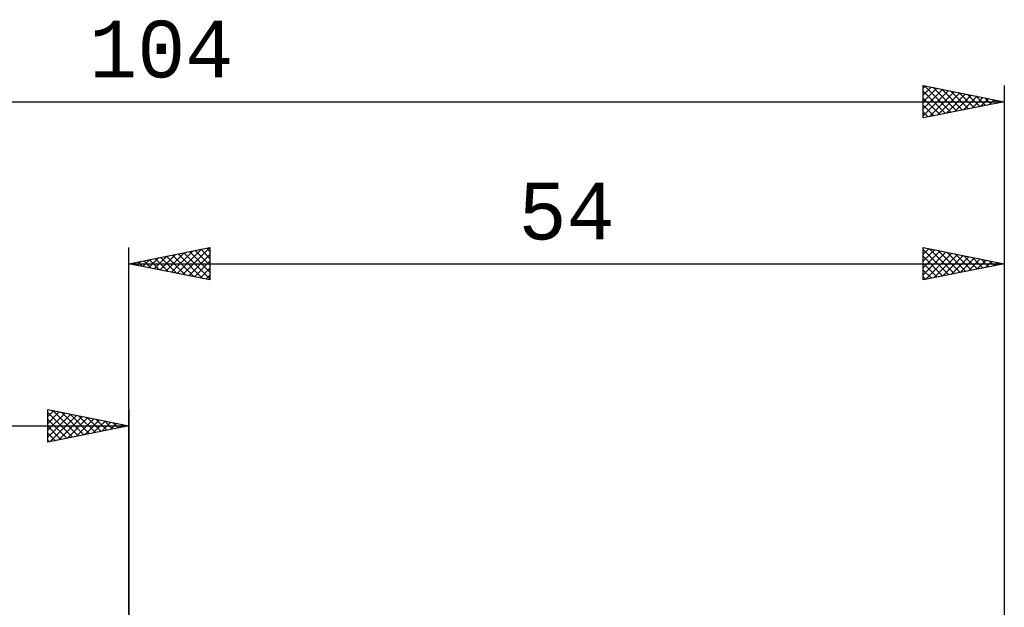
# Model space of a CAD drawing. Header units: millimetres. Extents: x -67 to 107, y -45 to 47.
# Tile 4 of 5: x -7 to 54, y 11 to 47. Entities that reach past the tile are written whole.
import ezdxf
from ezdxf.enums import TextEntityAlignment as Align

# ---------------------------------------------------------------- set-up
doc = ezdxf.new("R2010")
doc.units = ezdxf.units.MM
doc.header["$LTSCALE"] = 5.4
doc.layers.add('2', color=7, linetype='CONTINUOUS')
doc.layers.add('SK2', color=7, linetype='CONTINUOUS')
doc.styles.get("Standard").update_dxf_attribs({"font": 'Monospac821 BT'})

msp = doc.modelspace()

# ---------------------------------------------------------------- linework, layer by layer
at = {"layer": '2', "color": 7, "linetype": 'CONTINUOUS', "lineweight": 25}
for p, q in [((0, 0), (0, 33)), ((0, 32), (5, 33)), ((2.979, 31.404), (4.468, 32.894)), ((3.332, 31.334), (4.998, 33)), ((4.092, 32.818), (5, 31.911)), ((4.446, 32.889), (5, 32.335)), ((4.8, 32.96), (5, 32.76)), ((5, 33), (5, 31)), ((49, 31), (49, 33)), ((49, 33), (54, 32)), ((49, 32.594), (49.338, 32.932)), ((49, 32.883), (50.569, 31.314)), ((49, 32.17), (49.692, 32.862)), ((49.384, 32.923), (50.923, 31.385)), ((49.914, 32.817), (51.276, 31.455)), ((54, 33), (54, 10)), ((0.857, 31.829), (1.286, 32.257)), ((1.211, 31.758), (1.816, 32.363)), ((1.264, 32.253), (1.896, 31.621)), ((1.564, 31.687), (2.347, 32.469)), ((1.618, 32.324), (2.426, 31.515)), ((1.918, 31.616), (2.877, 32.575)), ((1.971, 32.394), (2.957, 31.409)), ((2.271, 31.546), (3.407, 32.681)), ((2.325, 32.465), (3.487, 31.303)), ((2.625, 31.475), (3.938, 32.788)), ((2.678, 32.536), (4.017, 31.197)), ((3.032, 32.606), (4.548, 31.09)), ((3.385, 32.677), (5, 31.062)), ((3.686, 31.263), (5, 32.577)), ((3.739, 32.748), (5, 31.487)), ((49, 31.745), (50.046, 32.791)), ((49, 31.321), (50.399, 32.72)), ((49, 32.459), (50.216, 31.243)), ((49.129, 31.026), (50.753, 32.649)), ((49.659, 31.132), (51.106, 32.579)), ((50.19, 31.238), (51.46, 32.508)), ((50.445, 32.711), (51.63, 31.526)), ((50.72, 31.344), (51.813, 32.437)), ((50.975, 32.605), (51.983, 31.597)), ((51.25, 31.45), (52.167, 32.367)), ((51.505, 32.499), (52.337, 31.667)), ((51.781, 31.556), (52.52, 32.296)), ((52.036, 32.393), (52.69, 31.738)), ((52.311, 31.662), (52.874, 32.225)), ((52.566, 32.287), (53.044, 31.809)), ((0, 32), (54, 32)), ((5, 31), (0, 32)), ((0.15, 31.97), (0.225, 32.045)), ((0.203, 32.041), (0.305, 31.939)), ((0.504, 31.899), (0.756, 32.151)), ((0.557, 32.111), (0.835, 31.833)), ((0.91, 32.182), (1.366, 31.727)), ((4.039, 31.192), (5, 32.153)), ((4.393, 31.121), (5, 31.729)), ((49, 32.034), (49.862, 31.172)), ((54, 32), (49, 31)), ((49, 31.61), (49.508, 31.102)), ((52.841, 31.768), (53.227, 32.155)), ((53.096, 32.181), (53.398, 31.88)), ((53.372, 31.874), (53.581, 32.084)), ((53.627, 32.075), (53.751, 31.95)), ((53.902, 31.98), (53.935, 32.013)), ((4.746, 31.051), (5, 31.304)), ((49, 31.186), (49.155, 31.031))]:
    msp.add_line(p, q, dxfattribs=at)
at = {"layer": 'SK2', "color": 7, "linetype": 'CONTINUOUS', "lineweight": 25}
for p, q in [((49, 41), (49, 43)), ((49, 43), (54, 42)), ((49, 42.836), (49.137, 42.973)), ((49, 42.412), (49.49, 42.902)), ((49, 41.987), (49.844, 42.831)), ((49, 41.563), (50.197, 42.761)), ((49, 41.139), (50.551, 42.69)), ((49, 42.641), (50.368, 41.274)), ((49.082, 42.984), (50.721, 41.344)), ((49.357, 41.071), (50.905, 42.619)), ((49.612, 42.878), (51.075, 41.415)), ((49.887, 41.177), (51.258, 42.548)), ((50.142, 42.772), (51.428, 41.486)), ((50.673, 42.665), (51.782, 41.556)), ((51.203, 42.559), (52.135, 41.627)), ((54, 43), (54, 0)), ((-50, 42), (54, 42)), ((49, 42.217), (50.014, 41.203)), ((54, 42), (49, 41)), ((50.417, 41.283), (51.612, 42.478)), ((50.948, 41.39), (51.965, 42.407)), ((51.478, 41.496), (52.319, 42.336)), ((51.733, 42.453), (52.489, 41.698)), ((52.008, 41.602), (52.672, 42.266)), ((52.264, 42.347), (52.842, 41.768)), ((52.539, 41.708), (53.026, 42.195)), ((52.794, 42.241), (53.196, 41.839)), ((53.069, 41.814), (53.379, 42.124)), ((53.324, 42.135), (53.55, 41.91)), ((53.599, 41.92), (53.733, 42.053)), ((53.855, 42.029), (53.903, 41.981)), ((49, 41.793), (49.66, 41.132)), ((49, 41.368), (49.307, 41.061)), ((-5, 21), (-5, 23)), ((-5, 23), (0, 22)), ((-5, 22.577), (-4.648, 22.93)), ((-5, 22.153), (-4.294, 22.859)), ((-5, 22.819), (-3.484, 21.303)), ((-5, 21.729), (-3.941, 22.788)), ((-5, 21.304), (-3.587, 22.717)), ((-4.85, 21.03), (-3.233, 22.647)), ((-4.696, 22.939), (-3.131, 21.374)), ((-4.32, 21.136), (-2.88, 22.576)), ((-4.165, 22.833), (-2.777, 21.445)), ((-3.789, 21.242), (-2.526, 22.505)), ((-3.635, 22.727), (-2.423, 21.515)), ((-3.105, 22.621), (-2.07, 21.586)), ((-2.574, 22.515), (-1.716, 21.657)), ((0, 23), (0, 10)), ((-50, 22), (0, 22)), ((-5, 22.395), (-3.838, 21.232)), ((0, 22), (-5, 21)), ((-5, 21.971), (-4.191, 21.162)), ((-3.259, 21.348), (-2.173, 22.435)), ((-2.729, 21.454), (-1.819, 22.364)), ((-2.198, 21.56), (-1.466, 22.293)), ((-2.044, 22.409), (-1.363, 21.727)), ((-1.668, 21.666), (-1.112, 22.222)), ((-1.514, 22.303), (-1.009, 21.798)), ((-1.138, 21.772), (-0.759, 22.152)), ((-0.983, 22.197), (-0.656, 21.869)), ((-0.607, 21.879), (-0.405, 22.081)), ((-0.453, 22.091), (-0.302, 21.94)), ((-0.077, 21.985), (-0.051, 22.01)), ((-5, 21.546), (-4.545, 21.091)), ((-5, 21.122), (-4.898, 21.02))]:
    msp.add_line(p, q, dxfattribs=at)

# ---------------------------------------------------------------- texts
at = {"layer": '2', "color": 7, "linetype": 'CONTINUOUS', "lineweight": 25}
msp.add_text('54', height=3.5, dxfattribs=at).set_placement((27, 33.5), align=Align.CENTER)
at = {"layer": 'SK2', "color": 7, "linetype": 'CONTINUOUS', "lineweight": 25}
msp.add_text('104', height=3.5, dxfattribs=at).set_placement((2, 43.5), align=Align.CENTER)

doc.saveas('drawing.dxf')
